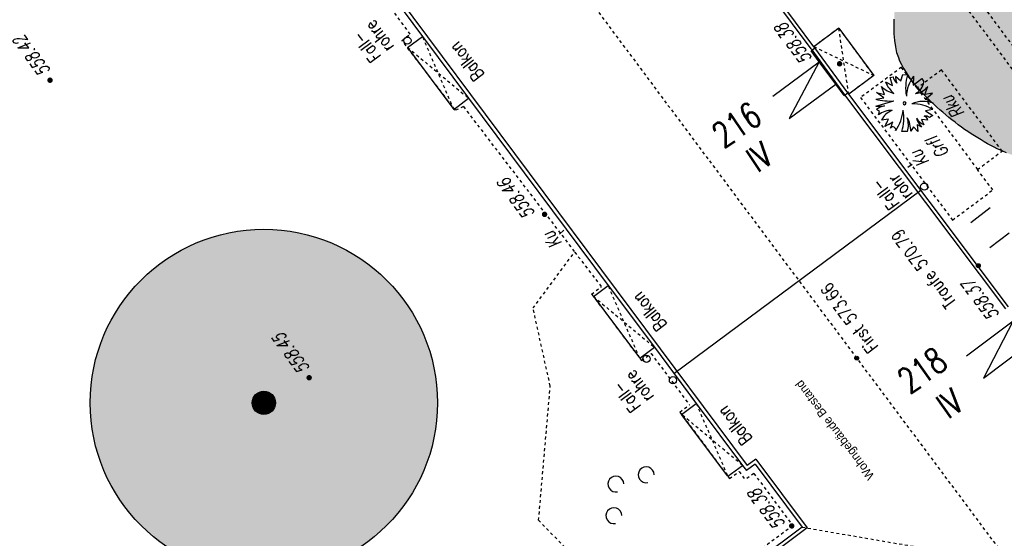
# Model space of a CAD drawing. Header units: metres. Extents: x 2 to 485, y 6 to 594.
# Tile 14 of 176: x 146 to 180, y 138 to 156. Entities that reach past the tile are written whole.
import ezdxf
from ezdxf.enums import TextEntityAlignment as Align

# ---------------------------------------------------------------- set-up
doc = ezdxf.new("R2010")
doc.units = ezdxf.units.M
doc.header["$LTSCALE"] = 0.0125
for name, pattern in [('260241_A_bea$0$GESTRICHELT', [0.4, 0.2, -0.2]), ('260241_A_bea$0$GESTRICHELTX2', [0.7, 0.5, -0.2]), ('260241_A_bea$0$PUNKTIERT', [0.2, 0, -0.2])]:
    doc.linetypes.add(name, pattern=pattern)
for name, color, linetype in [('260241_A_bea$0$B10_GEBAEUDE', 1, 'Continuous'), ('260241_A_bea$0$B13_GEB_ZUBEHOER', 12, 'Continuous'), ('260241_A_bea$0$B14_GEB_ZUB_GESTR', 12, 'Continuous'), ('260241_A_bea$0$B15_GEB_TXT', 12, 'Continuous'), ('260241_A_bea$0$B25_EINFASS_GEPKT', 7, '260241_A_bea$0$PUNKTIERT'), ('260241_A_bea$0$B28_VEINFASS_TXT', 5, 'Continuous'), ('260241_A_bea$0$B30_BEWSYM', 3, 'Continuous'), ('260241_A_bea$0$B31_BEWLIN', 3, 'Continuous'), ('260241_A_bea$0$B32_BEWLIN_GESTR', 3, 'Continuous'), ('260241_A_bea$0$B34_ZUBEHOER_1', 6, 'Continuous'), ('260241_A_bea$0$B53_HAUPTHOEHEN', 4, 'Continuous'), ('260241_A_bea$0$B54_HOEHEN', 253, 'Continuous'), ('f_text_100', 7, 'Continuous')]:
    doc.layers.add(name, color=color, linetype=linetype)
doc.layers.add('260241_A_bea$0$f_fill_baum', color=86, linetype='Continuous', lineweight=18)
doc.styles.add('260241_A_bea$0$ROMANS', font='ROMANS')

# ---------------------------------------------------------------- blocks, each defined once
blk = doc.blocks.new('260241_A_bea$0$PAPIERK_RUND')
blk.add_circle((0, 0), 0.5)
blk = doc.blocks.new('260241_A_bea$0$HOEHENPKT_ZENTR')
at = {"const_width": 0.75}
blk.add_lwpolyline([(-0.375, 0, 1), (0.375, 0, 1)], format="xyb", close=True, dxfattribs=at)
blk = doc.blocks.new('260241_A_bea$0$BAUMSTAMM')
at = {"const_width": 0.5}
blk.add_lwpolyline([(-0.25, 0, 1), (0.25, 0, 1)], format="xyb", close=True, dxfattribs=at)
blk.add_circle((0, 0), 0.5)
blk = doc.blocks.new('260241_A_bea$0$BUSCH_EINZELN')
for p, q in [((-0.33, 0.37), (-0.21, 0.305)), ((-0.25, 0.445), (-0.2, 0.455)), ((-0.21, 0.305), (-0.25, 0.445)), ((-0.155, 0.47), (-0.065, 0.385)), ((-0.065, 0.385), (-0.03, 0.495)), ((-0.03, 0.495), (0.05, 0.49)), ((0.155, 0.47), (0.15, 0.31)), ((0.15, 0.31), (0.295, 0.43)), ((0.295, 0.43), (0.33, 0.37)), ((-0.36, 0.095), (-0.485, 0.185)), ((-0.485, 0.185), (-0.35, 0.15)), ((-0.35, 0.15), (-0.4, 0.29)), ((0.35, 0.15), (0.4, 0.29)), ((0.48, 0.175), (0.35, 0.15)), ((0.365, 0.075), (0.48, 0.175)), ((-0.5, 0.07), (-0.36, 0.095)), ((-0.495, -0.05), (-0.185, 0.04)), ((0.365, 0.075), (0.495, 0)), ((-0.435, -0.145), (-0.485, -0.105)), ((-0.45, -0.2), (-0.435, -0.145)), ((0.485, -0.105), (0.36, -0.13)), ((0.36, -0.13), (0.49, -0.21)), ((-0.28, -0.275), (-0.4, -0.29)), ((-0.28, -0.365), (-0.205, -0.32)), ((0.4, -0.29), (0.29, -0.28)), ((0.29, -0.28), (0.33, -0.37)), ((0.49, -0.21), (0.43, -0.245)), ((-0.28, -0.365), (-0.34, -0.4)), ((0.05, -0.49), (-0.05, -0.49)), ((0.155, -0.41), (0.105, -0.485)), ((0.23, -0.49), (0.155, -0.41)), ((0.215, -0.365), (0.23, -0.49)), ((0.215, -0.365), (0.29, -0.405))]:
    blk.add_line(p, q)
for centre, radius, start, end in [((0.147, 0.563), 0.515, 202.065, 229.819), ((-0.033, 0.486), 0.17, 190.462, 233.057), ((0.038, 0.44), 0.195, 171.286, 207.638), ((0.782, 0.267), 0.765, 163.041, 190.686), ((0.635, 0.101), 0.605, 142.43, 177.737), ((0.086, 0.392), 0.245, 295.125, 354.891), ((-0.074, 0.622), 0.465, 225.48, 256.185), ((0.159, 0.468), 0.3, 275.972, 323.518), ((-0.244, 1.088), 1.05, 255.893, 273.226), ((0, 0), 0.025, 0, 180), ((0, 0), 0.025, 180, 0), ((0.322, -0.437), 0.47, 68.359, 114.737), ((-0.454, 0.859), 0.91, 267.403, 276.547), ((-0.27, -0.406), 0.37, 102.447, 125.478), ((-0.235, -0.469), 0.345, 86.753, 128.647), ((-0.118, -0.42), 0.31, 108.162, 155.297), ((-0.756, -0.047), 0.735, 324.91, 354.337), ((-0.773, -0.255), 0.76, 342.013, 10.256), ((0.141, -0.68), 0.67, 59.085, 91.349), ((-1.119, 0.051), 0.9, 329.941, 338.777), ((-0.815, -0.161), 0.63, 334.687, 345.347), ((-0.37, -0.481), 0.475, 359.531, 29.114), ((-0.36, -0.378), 0.425, 344.789, 17.598), ((0.448, -0.116), 0.28, 209.73, 245.042), ((0.569, -0.148), 0.38, 196.427, 222.651), ((0.363, -0.332), 0.11, 52.695, 102.247), ((0.325, -0.299), 0.075, 6.572, 78.847), ((-0.204, -0.458), 0.05, 346.012, 146.063)]:
    blk.add_arc(centre, radius, start, end)
blk = doc.blocks.new('260241_A_bea$0$GEBUESCH_SYM')
for centre in [(0, 0.127), (-0.18, 0.002), (0.18, 0.002)]:
    blk.add_arc(centre, 0.055, 309.521, 230.479)
blk = doc.blocks.new('260241_A_bea$0$Symbol_Gebuesch')
at = {"lineweight": -2}
for centre in [(0, 0.127426), (-0.18, 0.002426), (0.18, 0.002426)]:
    blk.add_arc(centre, 0.055, 309.5211964, 230.4788036, dxfattribs=at)
blk = doc.blocks.new('260241_A_bea$0$Hoehenpunkt_einfach')
at = {"lineweight": -2}
blk.add_hatch(color=256, dxfattribs=at).paths.add_polyline_path([(0, 0.105, -1), (0, -0.105, -1)], flags=0)
blk.add_circle((0, 0), 0.105, dxfattribs=at)

msp = doc.modelspace()

# ---------------------------------------------------------------- hatches: boundary and pattern name
at = {"layer": '260241_A_bea$0$f_fill_baum'}
h = msp.add_hatch(color=256, dxfattribs=at)
h.dxf.hatch_style = 1
h.paths.add_polyline_path([(184.837, 160.249), (184.907, 160.154), (184.968, 160.033), (185.02, 159.891), (185.072, 159.749), (185.115, 159.585), (185.151, 159.406), (185.188, 159.227), (185.217, 159.032), (185.241, 158.828), (185.265, 158.624), (185.284, 158.41), (185.298, 158.193), (185.312, 157.975), (185.322, 157.754), (185.329, 157.535), (185.336, 157.316), (185.341, 157.099), (185.344, 156.89), (185.347, 156.681), (185.349, 156.48), (185.351, 156.292), (185.353, 156.104), (185.355, 155.93), (185.358, 155.777), (185.361, 155.654), (185.366, 155.517), (185.372, 155.369), (185.377, 155.22), (185.382, 155.061), (185.387, 154.896), (185.392, 154.731), (185.396, 154.56), (185.398, 154.387), (185.4, 154.215), (185.4, 154.041), (185.397, 153.869), (185.393, 153.696), (185.386, 153.526), (185.374, 153.363), (185.362, 153.2), (185.346, 153.044), (185.324, 152.899), (185.302, 152.754), (185.274, 152.62), (185.238, 152.501), (185.202, 152.382), (185.159, 152.279), (185.107, 152.197), (185.039, 152.087), (184.937, 151.981), (184.807, 151.879), (184.742, 151.827), (184.67, 151.777), (184.592, 151.728), (184.514, 151.679), (184.431, 151.631), (184.343, 151.585), (184.255, 151.539), (184.162, 151.494), (184.064, 151.45), (183.967, 151.407), (183.866, 151.366), (183.762, 151.327), (183.657, 151.287), (183.549, 151.249), (183.439, 151.213), (183.329, 151.177), (183.216, 151.142), (183.102, 151.109), (182.988, 151.076), (182.873, 151.046), (182.757, 151.018), (182.642, 150.99), (182.526, 150.964), (182.411, 150.941), (182.296, 150.918), (182.181, 150.897), (182.067, 150.879), (181.953, 150.86), (181.84, 150.844), (181.73, 150.831), (181.51, 150.805), (181.3, 150.79), (181.106, 150.787), (180.913, 150.784), (180.736, 150.794), (180.584, 150.819), (180.492, 150.832), (180.396, 150.853), (180.297, 150.88), (180.199, 150.907), (180.097, 150.941), (179.993, 150.98), (179.889, 151.019), (179.782, 151.063), (179.673, 151.113), (179.564, 151.162), (179.453, 151.216), (179.341, 151.275), (179.229, 151.334), (179.116, 151.398), (179.003, 151.466), (178.89, 151.533), (178.776, 151.604), (178.663, 151.678), (178.55, 151.753), (178.438, 151.831), (178.327, 151.911), (178.216, 151.992), (178.107, 152.075), (177.999, 152.161), (177.891, 152.246), (177.785, 152.334), (177.682, 152.423), (177.578, 152.511), (177.477, 152.601), (177.379, 152.692), (177.282, 152.783), (177.188, 152.875), (177.098, 152.968), (177.008, 153.061), (176.923, 153.154), (176.843, 153.247), (176.762, 153.339), (176.686, 153.431), (176.616, 153.522), (176.546, 153.614), (176.482, 153.705), (176.424, 153.795), (176.366, 153.884), (176.315, 153.972), (176.271, 154.058), (176.226, 154.143), (176.188, 154.226), (176.159, 154.308), (176.097, 154.477), (176.055, 154.679), (176.03, 154.904), (176.017, 155.016), (176.008, 155.134), (176.004, 155.257), (176, 155.38), (176, 155.508), (176.004, 155.64), (176.008, 155.771), (176.016, 155.906), (176.028, 156.044), (176.04, 156.182), (176.056, 156.322), (176.076, 156.464), (176.095, 156.606), (176.118, 156.749), (176.144, 156.893), (176.169, 157.036), (176.198, 157.179), (176.23, 157.322), (176.262, 157.465), (176.297, 157.607), (176.335, 157.747), (176.373, 157.888), (176.415, 158.027), (176.459, 158.163), (176.503, 158.299), (176.549, 158.432), (176.598, 158.561), (176.647, 158.689), (176.698, 158.813), (176.751, 158.932), (176.805, 159.052), (176.862, 159.166), (176.92, 159.274), (176.978, 159.382), (177.038, 159.484), (177.1, 159.578), (177.162, 159.673), (177.226, 159.76), (177.292, 159.839), (177.358, 159.919), (177.426, 159.99), (177.496, 160.053), (177.581, 160.128), (177.681, 160.2), (177.793, 160.268), (177.906, 160.337), (178.031, 160.402), (178.167, 160.462), (178.303, 160.522), (178.449, 160.578), (178.604, 160.629), (178.758, 160.68), (178.921, 160.727), (179.091, 160.769), (179.261, 160.812), (179.438, 160.85), (179.62, 160.884), (179.802, 160.918), (179.988, 160.947), (180.177, 160.972), (180.367, 160.997), (180.559, 161.017), (180.753, 161.033), (180.947, 161.049), (181.142, 161.06), (181.336, 161.067), (181.53, 161.073), (181.723, 161.075), (181.913, 161.072), (182.102, 161.068), (182.289, 161.059), (182.471, 161.045), (182.653, 161.032), (182.831, 161.014), (183.002, 160.99), (183.173, 160.967), (183.338, 160.939), (183.494, 160.906), (183.65, 160.872), (183.797, 160.833), (183.934, 160.789), (184.071, 160.745), (184.198, 160.696), (184.313, 160.642), (184.428, 160.587), (184.53, 160.527), (184.618, 160.462), (184.706, 160.396), (184.779, 160.325)])
h = msp.add_hatch(color=256, dxfattribs=at)
h.dxf.hatch_style = 1
edge = h.paths.add_edge_path()
edge.add_ellipse((154.223, 142.379), major_axis=(-4.243, 4.243), ratio=1, start_angle=0, end_angle=360)

# ---------------------------------------------------------------- linework, layer by layer
at = {"color": 252}
for centre in [(159.184, 154.897), (177.041, 149.851), (167.446, 143.902), (168.359, 143.159)]:
    msp.add_ellipse(centre, major_axis=(0.0884, 0.0884), ratio=1, start_param=5.497787, end_param=11.780972, dxfattribs=at)
at = {"layer": '260241_A_bea$0$B10_GEBAEUDE', "color": 7, "linetype": 'Continuous'}
for p, q in [((131.15, 193.559), (170.928, 140.211)), ((173.134, 154.617), (167.175, 162.586)), ((173.164, 154.577), (173.134, 154.617)), ((174.299, 153.023), (173.164, 154.577)), ((179.855, 145.627), (174.336, 152.973)), ((168.395, 143.389), (176.921, 149.732)), ((171.223, 140.431), (170.928, 140.211)), ((171.223, 140.431), (172.993, 138.059)), ((172.993, 138.059), (167.544, 133.993))]:
    msp.add_line(p, q, dxfattribs=at)
at = {"layer": '260241_A_bea$0$B10_GEBAEUDE', "linetype": 'Continuous'}
msp.add_line((174.336, 152.973), (174.299, 153.023), dxfattribs=at)
at = {"layer": '260241_A_bea$0$B13_GEB_ZUBEHOER', "color": 7, "linetype": 'Continuous'}
for p, q in [((173.23, 154.689), (165.142, 165.506)), ((158.471, 156.699), (159.704, 155.046)), ((174.089, 155.331), (173.23, 154.689)), ((174.089, 155.331), (175.295, 153.693)), ((159.191, 154.663), (159.704, 155.046)), ((159.704, 155.046), (161.3, 152.905)), ((159.191, 154.663), (160.787, 152.522)), ((173.138, 154.549), (173.261, 154.648)), ((173.413, 154.162), (173.138, 154.549)), ((173.261, 154.648), (173.23, 154.689)), ((174.396, 153.094), (173.261, 154.648)), ((171.805, 152.973), (173.413, 154.162)), ((173.413, 154.162), (172.376, 152.201)), ((173.984, 153.39), (173.413, 154.162)), ((175.295, 153.693), (174.432, 153.045)), ((172.376, 152.201), (173.984, 153.39)), ((174.272, 153.004), (173.984, 153.39)), ((161.3, 152.905), (166.121, 146.439)), ((174.272, 153.004), (174.396, 153.094)), ((174.432, 153.045), (174.396, 153.094)), ((179.952, 145.699), (174.432, 153.045)), ((165.609, 146.057), (166.121, 146.439)), ((166.121, 146.439), (167.718, 144.298)), ((165.609, 146.057), (167.211, 143.92)), ((178.506, 144), (180.109, 145.212)), ((180.109, 145.212), (179.088, 143.23)), ((167.211, 143.92), (167.718, 144.298)), ((167.718, 144.298), (169.104, 142.438)), ((167.718, 144.298), (169.164, 142.358)), ((179.088, 143.23), (180.691, 144.442)), ((168.657, 141.98), (169.164, 142.358)), ((169.104, 142.438), (169.164, 142.358)), ((169.164, 142.358), (170.76, 140.218)), ((170.253, 139.84), (168.657, 141.98)), ((170.253, 139.84), (170.76, 140.218)), ((170.76, 140.218), (170.895, 140.037)), ((171.199, 140.263), (170.895, 140.037)), ((171.199, 140.263), (172.826, 138.083)), ((172.826, 138.083), (164.409, 131.803))]:
    msp.add_line(p, q, dxfattribs=at)
at = {"layer": '260241_A_bea$0$B13_GEB_ZUBEHOER', "linetype": 'Continuous'}
msp.add_line((160.787, 152.522), (161.3, 152.905), dxfattribs=at)
at = {"layer": '260241_A_bea$0$B14_GEB_ZUB_GESTR', "color": 7, "linetype": '260241_A_bea$0$GESTRICHELTX2'}
for p, q in [((137.692, 193.54), (179.982, 136.85)), ((174.432, 153.045), (174.089, 155.331)), ((160.787, 152.522), (159.704, 155.046)), ((159.191, 154.663), (161.3, 152.905)), ((173.23, 154.689), (175.295, 153.693)), ((167.211, 143.92), (166.121, 146.439)), ((165.609, 146.057), (167.718, 144.298)), ((169.164, 142.358), (170.253, 139.84)), ((170.76, 140.218), (168.657, 141.98)), ((172.826, 138.083), (179.982, 136.85))]:
    msp.add_line(p, q, dxfattribs=at)
at = {"layer": '260241_A_bea$0$B25_EINFASS_GEPKT', "color": 7, "linetype": '260241_A_bea$0$PUNKTIERT', "ltscale": 0.5}
for p, q in [((177.389, 157.523), (180.476, 153.374)), ((177.788, 157.819), (180.874, 153.671)), ((159.281, 155.126), (158.388, 156.333)), ((174.089, 155.331), (173.134, 154.617)), ((174.089, 155.331), (175.295, 153.693)), ((158.999, 154.898), (159.281, 155.126)), ((160.84, 152.49), (158.999, 154.898)), ((176.252, 153.977), (174.841, 152.93)), ((176.797, 153.255), (176.252, 153.977)), ((177.64, 153.884), (176.797, 153.255)), ((179.735, 151.081), (177.64, 153.884)), ((175.295, 153.693), (174.336, 152.973)), ((176.797, 153.255), (178.879, 150.443)), ((174.841, 152.93), (178.02, 148.697)), ((161.119, 152.616), (160.84, 152.49)), ((161.119, 152.616), (164.966, 147.589)), ((178.879, 150.443), (179.735, 151.081)), ((179.411, 149.736), (178.879, 150.443)), ((178.02, 148.697), (179.411, 149.736)), ((164.966, 147.589), (165.885, 146.388)), ((165.549, 146.137), (165.885, 146.388)), ((165.549, 146.137), (167.27, 143.84)), ((167.27, 143.84), (167.601, 144.087)), ((167.601, 144.087), (168.928, 142.307)), ((168.597, 142.06), (168.928, 142.307)), ((168.597, 142.06), (170.313, 139.76)), ((170.313, 139.76), (170.643, 140.006)), ((170.643, 140.006), (170.856, 139.721)), ((171.152, 139.941), (170.856, 139.721)), ((171.152, 139.941), (172.504, 138.13)), ((172.504, 138.13), (167.319, 134.295))]:
    msp.add_line(p, q, dxfattribs=at)
at = {"layer": '260241_A_bea$0$B28_VEINFASS_TXT', "color": 252, "linetype": 'Continuous'}
for p, q in [((176.477, 150.521), (176.627, 150.63)), ((164.594, 148.343), (164.434, 148.205))]:
    msp.add_line(p, q, dxfattribs=at)
at = {"layer": '260241_A_bea$0$B31_BEWLIN', "linetype": 'Continuous'}
msp.add_lwpolyline([(179.889, 151.019), (179.782, 151.063), (179.673, 151.113), (179.564, 151.162), (179.453, 151.216), (179.341, 151.275), (179.229, 151.334), (179.116, 151.398), (179.003, 151.466), (178.89, 151.533), (178.776, 151.604), (178.663, 151.678), (178.55, 151.753), (178.438, 151.831), (178.327, 151.911), (178.216, 151.992), (178.107, 152.075), (177.999, 152.161), (177.891, 152.246), (177.785, 152.334), (177.682, 152.423), (177.578, 152.511), (177.477, 152.601), (177.379, 152.692), (177.282, 152.783), (177.188, 152.875), (177.098, 152.968), (177.008, 153.061), (176.923, 153.154), (176.843, 153.247), (176.762, 153.339), (176.686, 153.431), (176.616, 153.522), (176.546, 153.614), (176.482, 153.705), (176.424, 153.795), (176.366, 153.884), (176.315, 153.972), (176.271, 154.058), (176.226, 154.143), (176.188, 154.226), (176.159, 154.308), (176.097, 154.477), (176.055, 154.679), (176.03, 154.904), (176.017, 155.016), (176.008, 155.134), (176.004, 155.257), (176, 155.38), (176, 155.508), (176.004, 155.64)], dxfattribs=at)
at = {"layer": '260241_A_bea$0$B32_BEWLIN_GESTR', "linetype": '260241_A_bea$0$GESTRICHELT'}
for p, q in [((163.524, 145.657), (164.952, 147.577)), ((164.952, 147.577), (164.966, 147.589)), ((164.119, 142.956), (163.524, 145.657)), ((163.716, 138.321), (164.119, 142.956)), ((163.716, 138.321), (165.975, 135.982))]:
    msp.add_line(p, q, dxfattribs=at)
at = {"layer": '260241_A_bea$0$B34_ZUBEHOER_1', "color": 252, "linetype": 'Continuous'}
for p, q in [((178.652, 148.613), (179.322, 149.129)), ((179.979, 148.247), (179.309, 147.731))]:
    msp.add_line(p, q, dxfattribs=at)

# ---------------------------------------------------------------- block references
at = {"layer": '260241_A_bea$0$B30_BEWSYM', "xscale": 5, "yscale": 5, "zscale": 5, "rotation": 126.806956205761}
msp.add_blockref('260241_A_bea$0$Symbol_Gebuesch', (180.191, 156.967), dxfattribs=at)
at = {"layer": '260241_A_bea$0$B30_BEWSYM'}
for name, p, xscale, yscale in [('260241_A_bea$0$BUSCH_EINZELN', (176.364, 152.733), 2, 2), ('260241_A_bea$0$PAPIERK_RUND', (154.223, 142.379), 12, 12), ('260241_A_bea$0$BAUMSTAMM', (154.223, 142.379), 0.800000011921, 0.800000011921)]:
    msp.add_blockref(name, p, dxfattribs=dict(at, xscale=xscale, yscale=yscale))
at = {"layer": '260241_A_bea$0$B30_BEWSYM', "xscale": 5, "yscale": 5, "rotation": 51.63593642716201}
msp.add_blockref('260241_A_bea$0$GEBUESCH_SYM', (166.883, 139.178), dxfattribs=at)
at = {"layer": '260241_A_bea$0$B54_HOEHEN', "color": 252, "xscale": 0.125, "yscale": 0.125}
for p in [(174.117, 154.097), (146.835, 153.53), (163.922, 148.893), (155.789, 143.248), (172.463, 138.124)]:
    msp.add_blockref('260241_A_bea$0$HOEHENPKT_ZENTR', p, dxfattribs=at)
at = {"layer": '260241_A_bea$0$B54_HOEHEN', "color": 252, "xscale": 0.625, "yscale": 0.625, "zscale": 0.625}
for p in [(178.912, 147.12), (174.707, 143.921)]:
    msp.add_blockref('260241_A_bea$0$Hoehenpunkt_einfach', p, dxfattribs=at)

# ---------------------------------------------------------------- texts
at = {"layer": '260241_A_bea$0$B15_GEB_TXT', "color": 7, "style": '260241_A_bea$0$ROMANS', "width": 0.75}
for s, height, rotation, p in [('Balkon', 0.45, 127.9062, (161.856, 153.733)), ('216', 0.875, 34.0218, (170.105, 151.153)), ('IV', 0.875, 34.0218, (171.28, 150.315)), ('Balkon', 0.45, 127.9062, (168.168, 145.091)), ('First 573.66', 0.45, 126.7225, (175.472, 144.323)), ('218', 0.875, 35.0937, (176.533, 142.662)), ('IV', 0.875, 35.0937, (177.866, 141.791)), ('Balkon', 0.45, 127.9062, (171.121, 141.149))]:
    msp.add_text(s, height=height, rotation=rotation, dxfattribs=at).set_placement(p)
msp.add_text('Traufe 570.79', height=0.45, rotation=126.9182, dxfattribs=at).set_placement((177.992, 145.724), align=Align.MIDDLE_LEFT)
at = {"layer": '260241_A_bea$0$B28_VEINFASS_TXT', "color": 252, "style": '260241_A_bea$0$ROMANS', "oblique": 15, "width": 0.75}
for s, rotation, p in [('Rku', 126.4364, (178.213, 152.729)), ('Grfl', 126.8578, (177.691, 151.338)), ('Ku', 127.0063, (177.061, 150.951)), ('Ku', 128.0116, (164.371, 148.139))]:
    msp.add_text(s, height=0.45, rotation=rotation, dxfattribs=at).set_placement(p, align=Align.CENTER)
at = {"layer": '260241_A_bea$0$B34_ZUBEHOER_1', "color": 252, "style": '260241_A_bea$0$ROMANS', "width": 0.75}
for s, rotation, p in [('rohre', 126.8917, (158.74, 154.7)), ('Fall-', 126.8917, (158.29, 154.363)), ('rohr', 126.6418, (176.657, 149.601)), ('Fall-', 126.6418, (176.206, 149.266)), ('rohre', 126.8917, (167.721, 142.602)), ('Fall-', 126.8917, (167.271, 142.264))]:
    msp.add_text(s, height=0.45, rotation=rotation, dxfattribs=at).set_placement(p)
at = {"layer": '260241_A_bea$0$B53_HAUPTHOEHEN', "color": 252, "style": '260241_A_bea$0$ROMANS', "oblique": 15, "width": 0.75}
for s, p in [('558.38', (173.181, 154.283)), ('558.46', (163.608, 148.925)), ('558.37', (179.653, 145.422)), ('558.38', (172.259, 138.19))]:
    msp.add_text(s, height=0.45, rotation=126.6418, dxfattribs=at).set_placement(p)
for s, p in [('558.42', (146.692, 153.722)), ('558.45', (155.646, 143.44))]:
    msp.add_text(s, height=0.45, rotation=126.6418, dxfattribs=at).set_placement(p, align=Align.MIDDLE_LEFT)
at = {"layer": 'f_text_100'}
msp.add_text('Wohngebäude Bestand', height=0.3, rotation=127.224, dxfattribs=at).set_placement((175.337, 139.856))

doc.saveas('drawing.dxf')
